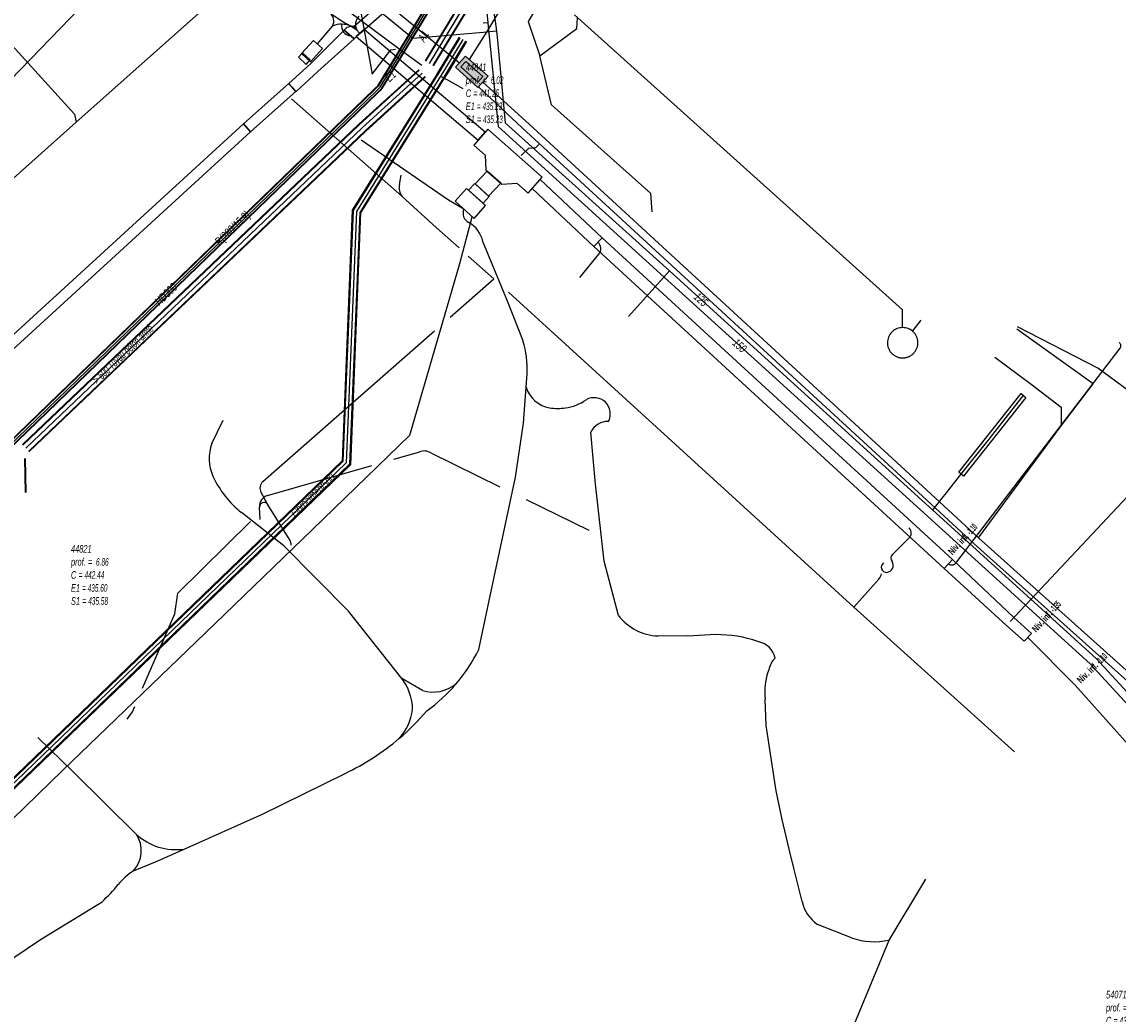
# Model space of a CAD drawing. Header units: metres. Extents: x 2695563 to 2696938, y 1260544 to 1262032.
# Tile 156 of 256: x 2696068 to 2696141, y 1261441 to 1261507. Entities that reach past the tile are written whole.
import ezdxf

# ---------------------------------------------------------------- set-up
doc = ezdxf.new("R2010")
doc.units = ezdxf.units.M
doc.header["$LTSCALE"] = 100
for name, pattern in [('AUSGEZOGEN', [0]), ('STRICHLINIE2_S3', [0.25, 0.15, -0.1]), ('VERDECKT2_S2', [0.18, 0.1, -0.08])]:
    doc.linetypes.add(name, pattern=pattern)
for name, color, linetype in [('Eau portable_Cadastre des conduites_Conduite', 171, 'AUSGEZOGEN'), ('Eau potable_Cadastre des conduites_Conduite_Texte', 171, 'AUSGEZOGEN'), ('Eau potable_Cadastre des conduites_Tube de protection', 171, 'AUSGEZOGEN'), ('EU_Cadastre des conduites', 24, 'AUSGEZOGEN'), ('EU_Cadastre des conduites – Texte', 7, 'AUSGEZOGEN'), ('EU_Cadastre des conduites_Regard normalisé – Texte', 24, 'AUSGEZOGEN'), ('EU_Cadastre des conduites_Regard – Polygone de détail', 24, 'AUSGEZOGEN'), ('EU_Cadastre des conduites_Texte entrée-sortie', 24, 'AUSGEZOGEN'), ('Gaz_Cadastre des conduites_Conduite', 32, 'AUSGEZOGEN'), ('Gaz_Cadastre des conduites_Conduite_Texte', 32, 'AUSGEZOGEN'), ('Réseau électrique_Cadastre des conduite_Bord du tracé', 1, 'AUSGEZOGEN'), ('Réseau électrique_Cadastre des conduite_Tronçon de tracé', 1, 'AUSGEZOGEN'), ('Réseau électrique_Cadastre des conduites_Ouvrage_Surface-Ligne-Point', 1, 'AUSGEZOGEN'), ('Réseau électrique_Point altimétrique_Texte', 7, 'AUSGEZOGEN'), ('Télécommunications_SW_Cadastre des conduites_Bord du tracé', 94, 'AUSGEZOGEN'), ('Télécommunications_SW_Cadastre des conduites_Ouvrage', 94, 'AUSGEZOGEN')]:
    doc.layers.add(name, color=color, linetype=linetype)
doc.styles.add('ARIAL', font='arial.ttf')
doc.styles.add('ARIALNARROW', font='ARIALN.TTF')
pattern_1 = [(0, (2699905, 1265050), (2025, 2025), [2025, -2025]), (90, (2699905, 1265050), (-2025, 2025), [2025, -2025])]
pattern_2 = [(0, (2703955, 1269100), (4050, 4050), [4050, -4050]), (90, (2703955, 1269100), (-4050, 4050), [4050, -4050])]
pattern_3 = [(0, (2708005, 1273150), (6075, 6075), [6075, -6075]), (90, (2708005, 1273150), (-6075, 6075), [6075, -6075])]

# ---------------------------------------------------------------- blocks, each defined once
blk = doc.blocks.new('COMPLEXOBJECT_1517')
at = {"layer": 'EU_Cadastre des conduites_Regard – Polygone de détail', "color": 24, "linetype": 'STRICHLINIE2_S3', "transparency": 33554687}
for centre, radius, start, end in [((6125.672, 11485.775), 0.999, 89.57748, 174.34), ((6125.696, 11485.772), 1.001, 1.98627, 90.96022), ((6125.674, 11485.774), 1.001, 174.3152, 270.28919), ((6125.695, 11485.774), 1.001, 269.07782, 1.87196)]:
    blk.add_arc(centre, radius, start, end, dxfattribs=at)
blk = doc.blocks.new('COMPLEXOBJECT_1798')
at = {"layer": 'Réseau électrique_Cadastre des conduite_Bord du tracé', "color": 1, "linetype": 'AUSGEZOGEN', "transparency": 33554687}
for p, q in [((6093.307, 11509.899), (6092.797, 11510.214)), ((6089.759, 11506.248), (6092.091, 11508.3))]:
    blk.add_line(p, q, dxfattribs=at)
blk.add_lwpolyline([(6091.65, 11508.711), (6089.362, 11506.698), (6089.759, 11506.248)], dxfattribs=at)
for centre, radius, start, end in [((6088.494, 11512.309), 4.786, 311.25859, 334.04398), ((6088.678, 11512.157), 5.15, 311.50105, 333.99477)]:
    blk.add_arc(centre, radius, start, end, dxfattribs=at)
blk = doc.blocks.new('COMPLEXOBJECT_2245')
at = {"layer": 'Réseau électrique_Cadastre des conduite_Tronçon de tracé', "color": 1, "linetype": 'AUSGEZOGEN', "transparency": 33554687}
blk.add_line((6104.327, 11490.102), (6105.571, 11491.628), dxfattribs=at)
blk.add_arc((6105.117, 11492.005), 0.59, 320.26805, 47.08742, dxfattribs=at)
blk = doc.blocks.new('COMPLEXOBJECT_2246')
at = {"layer": 'Réseau électrique_Cadastre des conduite_Tronçon de tracé', "color": 1, "linetype": 'AUSGEZOGEN', "transparency": 33554687}
blk.add_line((6129.262, 11471.272), (6140.081, 11485.41), dxfattribs=at)
for centre, radius, start, end in [((6139.871, 11485.561), 0.259, 324.24692, 58.01634), ((6128.925, 11471.437), 0.375, 234.98047, 333.8722)]:
    blk.add_arc(centre, radius, start, end, dxfattribs=at)
blk = doc.blocks.new('COMPLEXOBJECT_2354')
at = {"layer": 'Réseau électrique_Cadastre des conduite_Tronçon de tracé', "color": 1, "linetype": 'AUSGEZOGEN', "transparency": 33554687}
blk.add_line((6085.143, 11472.678), (6083.651, 11475.089), dxfattribs=at)
blk.add_arc((6084.685, 11472.401), 0.535, 357.97505, 31.18788, dxfattribs=at)
blk = doc.blocks.new('COMPLEXOBJECT_2355')
at = {"layer": 'Réseau électrique_Cadastre des conduite_Tronçon de tracé', "color": 1, "linetype": 'AUSGEZOGEN', "transparency": 33554687}
for p, q in [((6083.344, 11476.597), (6094.703, 11486.566)), ((6083.651, 11475.089), (6083.229, 11475.857))]:
    blk.add_line(p, q, dxfattribs=at)
blk.add_arc((6083.789, 11476.149), 0.632, 134.80344, 207.52973, dxfattribs=at)
blk = doc.blocks.new('COMPLEXOBJECT_2356')
at = {"layer": 'Réseau électrique_Cadastre des conduite_Tronçon de tracé', "color": 1, "linetype": 'AUSGEZOGEN', "transparency": 33554687}
blk.add_line((6083.66, 11475.649), (6090.562, 11477.64), dxfattribs=at)
blk.add_arc((6083.844, 11474.95), 0.723, 104.76133, 184.3216, dxfattribs=at)
blk = doc.blocks.new('COMPLEXOBJECT_2357')
at = {"layer": 'Réseau électrique_Cadastre des conduite_Tronçon de tracé', "color": 1, "linetype": 'AUSGEZOGEN', "transparency": 33554687}
blk.add_line((6094.467, 11478.474), (6099.038, 11476.243), dxfattribs=at)
blk.add_arc((6094.016, 11477.769), 0.837, 57.40541, 110.27076, dxfattribs=at)
blk = doc.blocks.new('COMPLEXOBJECT_2364')
at = {"layer": 'Réseau électrique_Cadastre des conduite_Tronçon de tracé', "color": 1, "linetype": 'AUSGEZOGEN', "transparency": 33554687}
blk.add_line((6122.442, 11468.259), (6124.104, 11470.119), dxfattribs=at)
blk.add_arc((6123.435, 11470.693), 0.881, 319.34643, 345.60312, dxfattribs=at)
blk = doc.blocks.new('COMPLEXOBJECT_2365')
at = {"layer": 'Réseau électrique_Cadastre des conduite_Tronçon de tracé', "color": 1, "linetype": 'AUSGEZOGEN', "transparency": 33554687}
blk.add_line((6092.388, 11496.251), (6092.49, 11496.857), dxfattribs=at)
blk.add_arc((6093.288, 11496.042), 0.924, 166.95363, 219.09908, dxfattribs=at)
blk = doc.blocks.new('COMPLEXOBJECT_2610')
at = {"layer": 'Réseau électrique_Cadastre des conduite_Tronçon de tracé', "color": 1, "linetype": 'AUSGEZOGEN', "transparency": 33554687}
blk.add_lwpolyline([(6064.334, 11443.374), (6068.642, 11446.271), (6072.703, 11448.765)], dxfattribs=at)
for centre, radius, start, end in [((6077.207, 11447.145), 4.398, 123.36934, 141.31289), ((6065.078, 11457.071), 11.275, 312.55314, 320.46721)]:
    blk.add_arc(centre, radius, start, end, dxfattribs=at)
blk = doc.blocks.new('COMPLEXOBJECT_2611')
at = {"layer": 'Réseau électrique_Cadastre des conduite_Tronçon de tracé', "color": 1, "linetype": 'AUSGEZOGEN', "transparency": 33554687}
blk.add_lwpolyline([(6078.135, 11452.253), (6083.367, 11454.581), (6088.794, 11457.26)], dxfattribs=at)
blk.add_arc((6081.618, 11472.23), 16.602, 295.61149, 310.28442, dxfattribs=at)
blk = doc.blocks.new('COMPLEXOBJECT_2612')
at = {"layer": 'Réseau électrique_Cadastre des conduite_Tronçon de tracé', "color": 1, "linetype": 'AUSGEZOGEN', "transparency": 33554687}
for centre, radius, start, end in [((6087.697, 11470.36), 11.072, 305.97609, 319.57119), ((6081.578, 11472.283), 16.668, 310.27154, 319.23051)]:
    blk.add_arc(centre, radius, start, end, dxfattribs=at)
blk = doc.blocks.new('COMPLEXOBJECT_2613')
at = {"layer": 'Réseau électrique_Cadastre des conduite_Tronçon de tracé', "color": 1, "linetype": 'AUSGEZOGEN', "transparency": 33554687}
blk.add_lwpolyline([(6097.636, 11465.471), (6098.303, 11468.598), (6100.055, 11476.867), (6100.588, 11480.458), (6100.767, 11482.829)], dxfattribs=at)
blk.add_arc((6087.633, 11470.421), 11.161, 319.5406, 333.66969, dxfattribs=at)
blk = doc.blocks.new('COMPLEXOBJECT_2614')
at = {"layer": 'Réseau électrique_Cadastre des conduite_Tronçon de tracé', "color": 1, "linetype": 'AUSGEZOGEN', "transparency": 33554687}
blk.add_line((6100.767, 11482.829), (6100.833, 11483.708), dxfattribs=at)
blk.add_lwpolyline([(6100.561, 11485.91), (6099.528, 11488.531), (6097.897, 11492.468)], dxfattribs=at)
for centre, radius, start, end in [((6097.264, 11494.334), 0.673, 155.03012, 245.03898), ((6096.148, 11492.154), 1.776, 10.17572, 62.09031), ((6094.006, 11483.983), 6.832, 357.69683, 16.38664)]:
    blk.add_arc(centre, radius, start, end, dxfattribs=at)
blk = doc.blocks.new('COMPLEXOBJECT_2622')
at = {"layer": 'Réseau électrique_Cadastre des conduite_Tronçon de tracé', "color": 1, "linetype": 'AUSGEZOGEN', "transparency": 33554687}
for centre, radius, start, end in [((6089.667, 11461.403), 3.59, 1.32157, 36.71081), ((6089.852, 11461.916), 3.431, 316.77364, 352.80112)]:
    blk.add_arc(centre, radius, start, end, dxfattribs=at)
blk = doc.blocks.new('COMPLEXOBJECT_2623')
at = {"layer": 'Réseau électrique_Cadastre des conduite_Tronçon de tracé', "color": 1, "linetype": 'AUSGEZOGEN', "transparency": 33554687}
blk.add_line((6079.971, 11479.095), (6080.728, 11480.652), dxfattribs=at)
blk.add_lwpolyline([(6092.545, 11463.549), (6089.003, 11467.992), (6084.736, 11472.32), (6081.932, 11474.524)], dxfattribs=at)
for centre, radius, start, end in [((6082.729, 11478.101), 2.932, 160.18987, 203.46776), ((6086.227, 11479.844), 6.837, 205.18681, 231.08143)]:
    blk.add_arc(centre, radius, start, end, dxfattribs=at)
blk = doc.blocks.new('COMPLEXOBJECT_2637')
at = {"layer": 'Réseau électrique_Cadastre des conduite_Tronçon de tracé', "color": 1, "linetype": 'AUSGEZOGEN', "transparency": 33554687}
blk.add_line((6122.302, 11446.37), (6120.041, 11447.258), dxfattribs=at)
blk.add_lwpolyline([(6119.027, 11448.77), (6118.487, 11450.994), (6118.169, 11452.235), (6117.707, 11454.213), (6117.305, 11456.107), (6116.657, 11460.435), (6116.577, 11462.17)], dxfattribs=at)
for centre, radius, start, end in [((6118.324, 11463.792), 1.539, 134.23773, 167.51417), ((6121.243, 11462.58), 4.684, 160.74649, 185.02512), ((6121.533, 11449.354), 2.573, 193.12677, 234.5676), ((6123.802, 11450.689), 4.572, 250.84956, 282.36333)]:
    blk.add_arc(centre, radius, start, end, dxfattribs=at)
blk = doc.blocks.new('COMPLEXOBJECT_2638')
at = {"layer": 'Réseau électrique_Cadastre des conduite_Tronçon de tracé', "color": 1, "linetype": 'AUSGEZOGEN', "transparency": 33554687}
blk.add_lwpolyline([(6119.562, 11432.772), (6120.006, 11434.75), (6121.861, 11439.141), (6124.781, 11446.223)], dxfattribs=at)
blk.add_arc((6121.53, 11432.147), 2.065, 162.3897, 202.32468, dxfattribs=at)
blk = doc.blocks.new('COMPLEXOBJECT_2643')
at = {"layer": 'Réseau électrique_Cadastre des conduite_Tronçon de tracé', "color": 1, "linetype": 'AUSGEZOGEN', "transparency": 33554687}
for centre, radius, start, end in [((6113.39, 11458.22), 8.228, 70.76648, 90.44953), ((6115.87, 11464.595), 1.412, 12.24471, 80.61438)]:
    blk.add_arc(centre, radius, start, end, dxfattribs=at)
blk = doc.blocks.new('COMPLEXOBJECT_2644')
at = {"layer": 'Réseau électrique_Cadastre des conduite_Tronçon de tracé', "color": 1, "linetype": 'AUSGEZOGEN', "transparency": 33554687}
blk.add_line((6111.442, 11466.339), (6109.501, 11466.362), dxfattribs=at)
blk.add_lwpolyline([(6106.88, 11467.715), (6105.934, 11471.305), (6105.364, 11476.411), (6105.056, 11479.857)], dxfattribs=at)
for centre, radius, start, end in [((6106.171, 11479.325), 1.235, 88.2427, 154.49977), ((6109.614, 11469.797), 3.437, 217.28412, 268.10894)]:
    blk.add_arc(centre, radius, start, end, dxfattribs=at)
blk = doc.blocks.new('COMPLEXOBJECT_2645')
at = {"layer": 'Réseau électrique_Cadastre des conduite_Tronçon de tracé', "color": 1, "linetype": 'AUSGEZOGEN', "transparency": 33554687}
for centre, radius, start, end in [((6102.806, 11485.984), 4.557, 263.86094, 277.01714), ((6102.967, 11484.507), 3.072, 277.40418, 305.29319)]:
    blk.add_arc(centre, radius, start, end, dxfattribs=at)
blk = doc.blocks.new('COMPLEXOBJECT_2714')
at = {"layer": 'Réseau électrique_Cadastre des conduite_Tronçon de tracé', "color": 1, "linetype": 'AUSGEZOGEN', "transparency": 33554687}
blk.add_line((6125, 11471.755), (6126.089, 11472.828), dxfattribs=at)
for centre, radius, start, end in [((6125.787, 11473.183), 0.466, 310.33081, 44.28852), ((6125.28, 11471.508), 0.373, 138.57661, 216.53972), ((6124.595, 11471.032), 0.462, 275.51573, 33.42683)]:
    blk.add_arc(centre, radius, start, end, dxfattribs=at)

msp = doc.modelspace()

# ---------------------------------------------------------------- hatches: boundary and pattern name
at = {"layer": 'Réseau électrique_Cadastre des conduite_Bord du tracé', "lineweight": 18, "transparency": 33554687}
h = msp.add_hatch(dxfattribs=at)
h.set_pattern_fill('MUSTER', color=1, scale=6075, style=0, pattern_type=2)
h.set_pattern_definition(pattern_3)
h.paths.add_polyline_path([(2696090.729, 1261506.058), (2696093.061, 1261508.11), (2696093.11, 1261508.154), (2696093.158, 1261508.198), (2696093.205, 1261508.242), (2696093.252, 1261508.288), (2696093.298, 1261508.334), (2696093.344, 1261508.38), (2696093.389, 1261508.427), (2696093.434, 1261508.475), (2696093.478, 1261508.523), (2696093.521, 1261508.572), (2696093.564, 1261508.621), (2696093.606, 1261508.671), (2696093.647, 1261508.721), (2696093.688, 1261508.772), (2696093.728, 1261508.824), (2696093.767, 1261508.876), (2696093.806, 1261508.928), (2696093.844, 1261508.981), (2696093.882, 1261509.034), (2696093.919, 1261509.088), (2696093.955, 1261509.142), (2696093.99, 1261509.197), (2696094.025, 1261509.252), (2696094.059, 1261509.308), (2696094.092, 1261509.364), (2696094.125, 1261509.421), (2696094.157, 1261509.478), (2696094.188, 1261509.535), (2696094.218, 1261509.593), (2696094.248, 1261509.651), (2696094.277, 1261509.709), (2696093.767, 1261510.024), (2696093.74, 1261509.969), (2696093.712, 1261509.914), (2696093.683, 1261509.86), (2696093.654, 1261509.806), (2696093.624, 1261509.752), (2696093.593, 1261509.699), (2696093.562, 1261509.647), (2696093.53, 1261509.594), (2696093.497, 1261509.542), (2696093.464, 1261509.491), (2696093.43, 1261509.44), (2696093.395, 1261509.389), (2696093.36, 1261509.339), (2696093.324, 1261509.289), (2696093.287, 1261509.24), (2696093.25, 1261509.191), (2696093.212, 1261509.143), (2696093.173, 1261509.095), (2696093.134, 1261509.047), (2696093.095, 1261509.001), (2696093.054, 1261508.954), (2696093.013, 1261508.909), (2696092.972, 1261508.863), (2696092.93, 1261508.819), (2696092.887, 1261508.774), (2696092.844, 1261508.731), (2696092.8, 1261508.688), (2696092.756, 1261508.645), (2696092.711, 1261508.603), (2696092.666, 1261508.562), (2696092.62, 1261508.521), (2696090.332, 1261506.508)], flags=0)
h = msp.add_hatch(dxfattribs=at)
h.set_pattern_fill('MUSTER', color=1, scale=6075, style=0, pattern_type=2)
h.set_pattern_definition(pattern_3)
h.paths.add_polyline_path([(2696090.349, 1261505.713), (2696090.729, 1261506.058), (2696090.296, 1261506.549), (2696089.865, 1261506.458), (2696089.695, 1261506.288)], flags=0)
h = msp.add_hatch(dxfattribs=at)
h.set_pattern_fill('MUSTER', color=1, scale=6075, style=0, pattern_type=2)
h.set_pattern_definition(pattern_3)
h.paths.add_polyline_path([(2696086.514, 1261502.217), (2696087.948, 1261503.532), (2696090.349, 1261505.713), (2696089.695, 1261506.288), (2696087.469, 1261504.055), (2696086.034, 1261502.741)], flags=0)
h = msp.add_hatch(dxfattribs=at)
h.set_pattern_fill('MUSTER', color=1, scale=6075, style=0, pattern_type=2)
h.set_pattern_definition(pattern_3)
h.paths.add_polyline_path([(2696091.027, 1261506.321), (2696090.5, 1261505.85), (2696098.563, 1261499.002), (2696099.027, 1261499.526)], flags=0)
h = msp.add_hatch(dxfattribs=at)
h.set_pattern_fill('MUSTER', color=1, scale=6075, style=0, pattern_type=2)
h.set_pattern_definition(pattern_3)
h.paths.add_polyline_path([(2696083.503, 1261499.545), (2696085.724, 1261501.524), (2696086.508, 1261502.212), (2696086.04, 1261502.746), (2696085.253, 1261502.056), (2696083.031, 1261500.075)], flags=0)
h = msp.add_hatch(dxfattribs=at)
h.set_pattern_fill('MUSTER', color=1, scale=6075, style=0, pattern_type=2)
h.set_pattern_definition(pattern_3)
h.paths.add_polyline_path([(2696002.23, 1261425.216), (2696004.341, 1261427.12), (2696021.224, 1261442.592), (2696026.008, 1261446.961), (2696031.815, 1261452.291), (2696041.455, 1261461.038), (2696043.622, 1261463.01), (2696045.931, 1261465.133), (2696083.506, 1261499.548), (2696083.027, 1261500.072), (2696045.451, 1261465.656), (2696043.143, 1261463.534), (2696040.978, 1261461.563), (2696031.336, 1261452.815), (2696025.528, 1261447.485), (2696020.745, 1261443.116), (2696003.858, 1261427.64), (2696001.759, 1261425.726)], flags=0)
h = msp.add_hatch(dxfattribs=at)
h.set_pattern_fill('MUSTER', color=1, scale=6075, style=0, pattern_type=2)
h.set_pattern_definition(pattern_3)
h.paths.add_polyline_path([(2696099.253, 1261495.298), (2696100.053, 1261496.158), (2696099.154, 1261496.953), (2696098.366, 1261496.094)], flags=0)
h = msp.add_hatch(dxfattribs=at)
h.set_pattern_fill('MUSTER', color=1, scale=6075, style=0, pattern_type=2)
h.set_pattern_definition(pattern_3)
h.paths.add_polyline_path([(2696106.762, 1261492.539), (2696102.658, 1261496.386), (2696102.128, 1261495.787), (2696106.215, 1261491.955)], flags=0)
h = msp.add_hatch(dxfattribs=at)
h.set_pattern_fill('MUSTER', color=1, scale=6075, style=0, pattern_type=2)
h.set_pattern_definition(pattern_3)
h.paths.add_polyline_path([(2696129.951, 1261471.235), (2696106.761, 1261492.54), (2696106.216, 1261491.954), (2696129.409, 1261470.646)], flags=0)
h = msp.add_hatch(dxfattribs=at)
h.set_pattern_fill('MUSTER', color=1, scale=6075, style=0, pattern_type=2)
h.set_pattern_definition(pattern_3)
h.paths.add_polyline_path([(2696135.169, 1261466.335), (2696133.999, 1261467.387), (2696129.951, 1261471.235), (2696129.409, 1261470.646), (2696133.526, 1261466.871), (2696134.701, 1261465.815)], flags=0)
at = {"layer": 'Réseau électrique_Cadastre des conduites_Ouvrage_Surface-Ligne-Point', "lineweight": 18, "transparency": 33554687}
h = msp.add_hatch(dxfattribs=at)
h.set_pattern_fill('MUSTER', color=1, scale=4050, style=0, pattern_type=2)
h.set_pattern_definition(pattern_2)
h.paths.add_polyline_path([(2696086.883, 1261504.731), (2696087.478, 1261504.189), (2696088.271, 1261505.061), (2696087.674, 1261505.59)], flags=0)
h = msp.add_hatch(dxfattribs=at)
h.set_pattern_fill('MUSTER', color=1, scale=2025, style=0, pattern_type=2)
h.set_pattern_definition(pattern_1)
h.paths.add_polyline_path([(2696086.942, 1261504.78), (2696086.672, 1261504.488), (2696087.184, 1261504.014), (2696087.454, 1261504.305)], flags=0)
h = msp.add_hatch(dxfattribs=at)
h.set_pattern_fill('MUSTER', color=1, scale=4050, style=0, pattern_type=2)
h.set_pattern_definition(pattern_2)
h.paths.add_polyline_path([(2696101.865, 1261495.49), (2696102.792, 1261496.538), (2696099.197, 1261499.719), (2696098.27, 1261498.67), (2696099.019, 1261498.008), (2696099.079, 1261497.02), (2696100.128, 1261496.092), (2696101.116, 1261496.152)], flags=0)
h = msp.add_hatch(dxfattribs=at)
h.set_pattern_fill('MUSTER', color=1, scale=4050, style=0, pattern_type=2)
h.set_pattern_definition(pattern_2)
h.paths.add_polyline_path([(2696097.048, 1261494.952), (2696098.302, 1261493.812), (2696099.057, 1261494.663), (2696097.801, 1261495.79)], flags=0)
h = msp.add_hatch(dxfattribs=at)
h.set_pattern_fill('MUSTER', color=1, scale=2025, style=0, pattern_type=2)
h.set_pattern_definition(pattern_1)
h.paths.add_polyline_path([(2696098.884, 1261494.818), (2696099.292, 1261495.264), (2696098.337, 1261496.12), (2696097.929, 1261495.675)], flags=0)
at = {"layer": 'Télécommunications_SW_Cadastre des conduites_Ouvrage', "transparency": 33554687}
for points in [[(2696098.551, 1261502.485), (2696099.219, 1261503.229), (2696097.731, 1261504.565), (2696097.062, 1261503.821)], [(2696098.532, 1261502.838), (2696098.866, 1261503.21), (2696097.75, 1261504.212), (2696097.416, 1261503.84)]]:
    msp.add_hatch(color=7, dxfattribs=at).paths.add_polyline_path(points)

# ---------------------------------------------------------------- linework, layer by layer
at = {"layer": 'Eau portable_Cadastre des conduites_Conduite', "linetype": 'AUSGEZOGEN', "transparency": 33554687}
for p, q in [((2696097.305, 1261505.81), (2696096.088, 1261503.798)), ((2696097.332, 1261505.793), (2696096.115, 1261503.781)), ((2696097.359, 1261505.777), (2696096.142, 1261503.765)), ((2696097.733, 1261505.551), (2696096.516, 1261503.539)), ((2696097.76, 1261505.535), (2696096.543, 1261503.523)), ((2696097.787, 1261505.518), (2696096.57, 1261503.506)), ((2696096.088, 1261503.798), (2696095.839, 1261503.385)), ((2696096.115, 1261503.781), (2696095.866, 1261503.369)), ((2696096.142, 1261503.765), (2696095.893, 1261503.353)), ((2696095.841, 1261503.388), (2696090.232, 1261494.366)), ((2696095.868, 1261503.372), (2696090.263, 1261494.356)), ((2696095.894, 1261503.355), (2696090.294, 1261494.347)), ((2696096.266, 1261503.125), (2696090.726, 1261494.213)), ((2696096.292, 1261503.108), (2696090.757, 1261494.204)), ((2696096.319, 1261503.092), (2696090.788, 1261494.194)), ((2696096.516, 1261503.539), (2696096.267, 1261503.127)), ((2696096.543, 1261503.523), (2696096.294, 1261503.111)), ((2696096.57, 1261503.506), (2696096.321, 1261503.095)), ((2696090.232, 1261494.366), (2696089.554, 1261477.754)), ((2696090.263, 1261494.356), (2696089.584, 1261477.74)), ((2696090.294, 1261494.347), (2696089.615, 1261477.727)), ((2696090.726, 1261494.213), (2696090.045, 1261477.533)), ((2696090.757, 1261494.204), (2696090.076, 1261477.52)), ((2696090.788, 1261494.194), (2696090.106, 1261477.506)), ((2696089.554, 1261477.754), (2696053.87, 1261443.355)), ((2696089.584, 1261477.74), (2696053.884, 1261443.325)), ((2696089.615, 1261477.727), (2696053.897, 1261443.294)), ((2696090.045, 1261477.533), (2696054.083, 1261442.866)), ((2696090.076, 1261477.52), (2696054.096, 1261442.835)), ((2696090.106, 1261477.506), (2696054.11, 1261442.805))]:
    msp.add_line(p, q, dxfattribs=at)
at = {"layer": 'Eau portable_Cadastre des conduites_Conduite', "color": 255, "linetype": 'AUSGEZOGEN', "transparency": 33554687}
for p, q in [((2696097.546, 1261505.664), (2696096.329, 1261503.652)), ((2696096.329, 1261503.652), (2696096.08, 1261503.24)), ((2696096.08, 1261503.24), (2696090.51, 1261494.28)), ((2696090.51, 1261494.28), (2696089.83, 1261477.63)), ((2696089.83, 1261477.63), (2696053.99, 1261443.08))]:
    msp.add_line(p, q, dxfattribs=at)
at = {"layer": 'Eau portable_Cadastre des conduites_Conduite', "color": 7, "linetype": 'AUSGEZOGEN', "transparency": 33554687}
msp.add_line((2696111.227, 1261490.342), (2696108.507, 1261487.328), dxfattribs=at)
for points in [[(2696080.765, 1261516.776), (2696079.816, 1261515.614), (2696079.449, 1261515.234), (2696057.087, 1261492.123)], [(2696099.787, 1261506.201), (2696098.91, 1261506.127), (2696094.242, 1261505.733), (2696080.765, 1261516.776)], [(2696101.11, 1261510.299), (2696100.936, 1261510.007), (2696099.567, 1261507.703), (2696099.687, 1261506.882), (2696099.787, 1261506.201)], [(2696099.787, 1261506.201), (2696099.843, 1261505.604), (2696100.357, 1261500.149), (2696111.227, 1261490.342), (2696128.648, 1261474.504)], [(2696096.08, 1261503.24), (2696096.533, 1261502.987), (2696096.885, 1261502.791), (2696097.55, 1261502.42)], [(2696132.279, 1261479.094), (2696133.257, 1261480.33), (2696134.548, 1261481.961), (2696134.65, 1261482.09)], [(2696128.648, 1261474.504), (2696128.827, 1261474.731), (2696128.951, 1261474.887), (2696129.267, 1261475.286), (2696129.554, 1261475.649), (2696130.42, 1261476.744), (2696130.527, 1261476.88), (2696130.684, 1261477.078), (2696132.279, 1261479.094)], [(2696128.648, 1261474.504), (2696139.45, 1261464.684), (2696151.45, 1261451.641), (2696149.187, 1261449.54), (2696151.503, 1261446.818), (2696152.96, 1261445.296), (2696153.299, 1261444.942)]]:
    msp.add_lwpolyline(points, dxfattribs=at)
at = {"layer": 'Eau potable_Cadastre des conduites_Tube de protection', "color": 7, "linetype": 'VERDECKT2_S2', "transparency": 33554687}
msp.add_lwpolyline([(2696130.684, 1261476.756), (2696130.371, 1261477.004), (2696134.493, 1261482.214), (2696134.807, 1261481.966), (2696130.684, 1261476.756)], close=True, dxfattribs=at)
at = {"layer": 'EU_Cadastre des conduites', "linetype": 'AUSGEZOGEN', "transparency": 33554687}
for p, q in [((2696095.069, 1261504.247), (2696107.958, 1261525.496)), ((2696095.086, 1261504.237), (2696107.975, 1261525.485)), ((2696095.104, 1261504.226), (2696107.993, 1261525.475)), ((2696095.582, 1261503.936), (2696108.471, 1261525.185)), ((2696095.6, 1261503.925), (2696108.489, 1261525.175)), ((2696095.617, 1261503.915), (2696108.506, 1261525.164)), ((2696090.672, 1261500.044), (2696094.638, 1261503.659)), ((2696090.685, 1261500.03), (2696094.652, 1261503.644)), ((2696090.699, 1261500.015), (2696094.666, 1261503.629)), ((2696091.081, 1261499.605), (2696095.042, 1261503.215)), ((2696091.095, 1261499.59), (2696095.056, 1261503.2)), ((2696091.108, 1261499.576), (2696095.07, 1261503.185)), ((2696068.409, 1261478.837), (2696090.672, 1261500.044)), ((2696068.423, 1261478.822), (2696090.685, 1261500.03)), ((2696068.437, 1261478.807), (2696090.699, 1261500.015)), ((2696068.823, 1261478.403), (2696091.081, 1261499.605)), ((2696068.837, 1261478.388), (2696091.095, 1261499.59)), ((2696068.851, 1261478.373), (2696091.108, 1261499.576)), ((2696068.618, 1261475.667), (2696068.569, 1261477.929)), ((2696068.638, 1261475.667), (2696068.589, 1261477.929)), ((2696068.658, 1261475.668), (2696068.609, 1261477.93))]:
    msp.add_line(p, q, dxfattribs=at)
at = {"layer": 'EU_Cadastre des conduites', "color": 255, "transparency": 33554687}
for p, q in [((2696095.343, 1261504.081), (2696108.232, 1261525.33)), ((2696090.89, 1261499.81), (2696094.854, 1261503.422)), ((2696068.63, 1261478.605), (2696090.89, 1261499.81))]:
    msp.add_line(p, q, dxfattribs=at)
at = {"layer": 'EU_Cadastre des conduites', "color": 24, "linetype": 'AUSGEZOGEN', "transparency": 33554687}
for p, q in [((2696090.12, 1261511.24), (2696091.55, 1261503.36)), ((2696081.649, 1261508.802), (2696071.957, 1261500.195)), ((2696071.957, 1261500.195), (2696057.033, 1261486.857)), ((2696127.864, 1261487.076), (2696127.311, 1261486.371))]:
    msp.add_line(p, q, dxfattribs=at)
for points in [[(2696117.41, 1261532.582), (2696101.875, 1261506.852), (2696102.648, 1261504.588)], [(2696056.32, 1261517.83), (2696071.855, 1261500.723), (2696071.957, 1261500.195)], [(2696077.582, 1261516.777), (2696093.315, 1261505.064), (2696094.831, 1261503.956)], [(2696126.649, 1261486.583), (2696126.642, 1261487.754), (2696104.94, 1261507.295)], [(2696102.655, 1261504.588), (2696105.089, 1261506.398), (2696105.139, 1261507.096)], [(2696091.55, 1261503.36), (2696092.781, 1261504.982), (2696093.1, 1261505.03)], [(2696110.088, 1261494.246), (2696109.996, 1261495.468), (2696103.425, 1261501.324), (2696102.648, 1261504.588)]]:
    msp.add_lwpolyline(points, dxfattribs=at)
at = {"layer": 'Gaz_Cadastre des conduites_Conduite', "linetype": 'AUSGEZOGEN', "transparency": 33554687}
for p, q in [((2696091.926, 1261502.587), (2696095.646, 1261508.727)), ((2696091.942, 1261502.578), (2696095.662, 1261508.718)), ((2696091.958, 1261502.568), (2696095.678, 1261508.708)), ((2696092.182, 1261502.432), (2696095.902, 1261508.572)), ((2696092.198, 1261502.422), (2696095.918, 1261508.562)), ((2696092.214, 1261502.413), (2696095.934, 1261508.553)), ((2696091.689, 1261502.365), (2696017.863, 1261430.991)), ((2696091.702, 1261502.352), (2696017.876, 1261430.978)), ((2696091.715, 1261502.338), (2696017.889, 1261430.964)), ((2696091.953, 1261502.621), (2696091.689, 1261502.365)), ((2696091.966, 1261502.608), (2696091.702, 1261502.352)), ((2696091.979, 1261502.594), (2696091.715, 1261502.338)), ((2696092.161, 1261502.406), (2696091.897, 1261502.15)), ((2696092.174, 1261502.392), (2696091.91, 1261502.136)), ((2696092.187, 1261502.379), (2696091.923, 1261502.123)), ((2696091.897, 1261502.15), (2696018.071, 1261430.776)), ((2696091.91, 1261502.136), (2696018.084, 1261430.762)), ((2696091.923, 1261502.123), (2696018.097, 1261430.749))]:
    msp.add_line(p, q, dxfattribs=at)
at = {"layer": 'Gaz_Cadastre des conduites_Conduite', "color": 255, "linetype": 'AUSGEZOGEN', "transparency": 33554687}
for p, q in [((2696092.07, 1261502.5), (2696095.79, 1261508.64)), ((2696091.806, 1261502.244), (2696017.98, 1261430.87)), ((2696092.07, 1261502.5), (2696091.806, 1261502.244))]:
    msp.add_line(p, q, dxfattribs=at)
at = {"layer": 'Gaz_Cadastre des conduites_Conduite', "color": 32, "linetype": 'AUSGEZOGEN', "transparency": 33554687}
msp.add_line((2696099.197, 1261506.761), (2696098.899, 1261506.733), dxfattribs=at)
for points in [[(2696099.758, 1261510.812), (2696099.58, 1261510.516), (2696098.948, 1261509.467), (2696099.197, 1261506.761)], [(2696099.197, 1261506.761), (2696099.897, 1261499.9), (2696139.066, 1261464.321), (2696150.68, 1261451.678), (2696148.393, 1261449.512), (2696150.157, 1261447.646), (2696150.427, 1261447.361)]]:
    msp.add_lwpolyline(points, dxfattribs=at)
at = {"layer": 'Réseau électrique_Cadastre des conduite_Bord du tracé', "color": 1, "linetype": 'AUSGEZOGEN', "transparency": 33554687}
for points in [[(2696090.349, 1261505.713), (2696090.729, 1261506.058), (2696090.296, 1261506.549), (2696089.865, 1261506.458), (2696089.695, 1261506.288), (2696090.349, 1261505.713)], [(2696086.514, 1261502.217), (2696087.948, 1261503.532), (2696090.349, 1261505.713), (2696089.695, 1261506.288), (2696087.469, 1261504.055), (2696086.034, 1261502.741), (2696086.514, 1261502.217)], [(2696091.027, 1261506.321), (2696090.5, 1261505.85), (2696098.563, 1261499.002), (2696099.027, 1261499.526), (2696091.027, 1261506.321)], [(2696083.503, 1261499.545), (2696085.724, 1261501.524), (2696086.508, 1261502.212), (2696086.04, 1261502.746), (2696085.253, 1261502.056), (2696083.031, 1261500.075), (2696083.503, 1261499.545)], [(2696002.23, 1261425.216), (2696004.341, 1261427.12), (2696021.224, 1261442.592), (2696026.008, 1261446.961), (2696031.815, 1261452.291), (2696041.455, 1261461.038), (2696043.622, 1261463.01), (2696045.931, 1261465.133), (2696083.506, 1261499.548), (2696083.027, 1261500.072), (2696045.451, 1261465.656), (2696043.143, 1261463.534), (2696040.978, 1261461.563), (2696031.336, 1261452.815), (2696025.528, 1261447.485), (2696020.745, 1261443.116), (2696003.858, 1261427.64), (2696001.759, 1261425.726), (2696002.23, 1261425.216)], [(2696099.253, 1261495.298), (2696100.053, 1261496.158), (2696099.154, 1261496.953), (2696098.366, 1261496.094), (2696099.253, 1261495.298)], [(2696106.762, 1261492.539), (2696102.658, 1261496.386), (2696102.128, 1261495.787), (2696106.215, 1261491.955), (2696106.762, 1261492.539)], [(2696129.951, 1261471.235), (2696106.761, 1261492.54), (2696106.216, 1261491.954), (2696129.409, 1261470.646), (2696129.951, 1261471.235)], [(2696135.169, 1261466.335), (2696133.999, 1261467.387), (2696129.951, 1261471.235), (2696129.409, 1261470.646), (2696133.526, 1261466.871), (2696134.701, 1261465.815), (2696135.169, 1261466.335)]]:
    msp.add_lwpolyline(points, close=True, dxfattribs=at)
at = {"layer": 'Réseau électrique_Cadastre des conduite_Tronçon de tracé', "color": 1, "linetype": 'AUSGEZOGEN', "transparency": 33554687}
for p, q in [((2696087.922, 1261505.37), (2696088.923, 1261506.549)), ((2696090.53, 1261506.283), (2696090.091, 1261506.566)), ((2696092.979, 1261477.868), (2696094.696, 1261478.364)), ((2696084.142, 1261473.881), (2696084.093, 1261474.705)), ((2696101.747, 1261475.204), (2696105.881, 1261473.185)), ((2696114.295, 1261466.258), (2696112.412, 1261466.149)), ((2696138.06, 1261462.92), (2696134.935, 1261466.075)), ((2696094.876, 1261462.549), (2696093.515, 1261463.359)), ((2696125.751, 1261446.033), (2696128.192, 1261450.063))]:
    msp.add_line(p, q, dxfattribs=at)
at = {"layer": 'Réseau électrique_Cadastre des conduite_Tronçon de tracé', "color": 1, "linetype": 'STRICHLINIE2_S3', "transparency": 33554687}
msp.add_line((2696133.762, 1261467.129), (2696154.206, 1261488.91), dxfattribs=at)
at = {"layer": 'Réseau électrique_Cadastre des conduite_Tronçon de tracé', "color": 1, "linetype": 'AUSGEZOGEN', "transparency": 33554687}
for points in [[(2696097.305, 1261491.856), (2696095.814, 1261493.187), (2696093.541, 1261495.27), (2696086.202, 1261501.738)], [(2696097.624, 1261494.428), (2696096.6, 1261495.023), (2696090.822, 1261498.992)], [(2696101.406, 1261497.984), (2696101.913, 1261498.473), (2696102.389, 1261498.499), (2696102.57, 1261498.702)], [(2696015.697, 1261431.442), (2696017.5, 1261432.504), (2696026.566, 1261437.039), (2696032.828, 1261440.102), (2696038.958, 1261440.367), (2696054.15, 1261440.935), (2696063.593, 1261450.015), (2696071.061, 1261457.257), (2696080.49, 1261466.352), (2696087.591, 1261473.225), (2696094.04, 1261479.458), (2696097.347, 1261490.835), (2696098.173, 1261493.929)], [(2696096.704, 1261487.28), (2696099.591, 1261489.814), (2696097.901, 1261491.324)], [(2696134.063, 1261458.499), (2696123.412, 1261468.069), (2696100.567, 1261488.923)], [(2696076.36, 1261462.708), (2696078.485, 1261467.644), (2696078.697, 1261469.003), (2696083.491, 1261473.739)], [(2696155.007, 1261444.566), (2696152.965, 1261446.223), (2696138.06, 1261462.92)], [(2696075.347, 1261460.665), (2696075.686, 1261461.143), (2696075.835, 1261461.49)], [(2696075.947, 1261453.029), (2696071.796, 1261457.143), (2696069.433, 1261459.441)], [(2696075.758, 1261450.628), (2696077.208, 1261451.211), (2696079.105, 1261452.063)]]:
    msp.add_lwpolyline(points, dxfattribs=at)
for centre, radius, start, end in [((2696088.329, 1261506.89), 0.685, 330.1383, 52.92841), ((2696096.812, 1261518.469), 13.67, 233.81511, 240.54716), ((2696089.532, 1261505.106), 1.566, 89.2548, 112.87416), ((2696090.125, 1261506.513), 0.595, 164.44752, 269.24363), ((2696089.526, 1261505.115), 1.557, 68.71376, 89.03458), ((2696091.258, 1261506.644), 0.812, 135.92735, 206.39439), ((2696103.671, 1261483.258), 2.031, 197.73175, 259.14799), ((2696106.235, 1261480.876), 1.071, 331.82371, 119.24058), ((2696084.391, 1261474.709), 0.298, 39.52481, 180.8243), ((2696125.586, 1261470.725), 0.344, 124.36165, 273.81905), ((2696095.555, 1261464.941), 2.487, 254.16203, 308.26908), ((2696074.349, 1261451.947), 1.93, 316.88873, 34.1095), ((2696078.562, 1261455.933), 3.908, 227.99672, 277.98661)]:
    msp.add_arc(centre, radius, start, end, dxfattribs=at)
at = {"layer": 'Réseau électrique_Cadastre des conduites_Ouvrage_Surface-Ligne-Point', "color": 1, "linetype": 'AUSGEZOGEN', "transparency": 33554687}
for points in [[(2696086.883, 1261504.731), (2696087.478, 1261504.189), (2696088.271, 1261505.061), (2696087.674, 1261505.59), (2696086.883, 1261504.731)], [(2696086.942, 1261504.78), (2696086.672, 1261504.488), (2696087.184, 1261504.014), (2696087.454, 1261504.305), (2696086.942, 1261504.78)], [(2696101.865, 1261495.49), (2696102.792, 1261496.538), (2696099.197, 1261499.719), (2696098.27, 1261498.67), (2696099.019, 1261498.008), (2696099.079, 1261497.02), (2696100.128, 1261496.092), (2696101.116, 1261496.152), (2696101.865, 1261495.49)], [(2696097.048, 1261494.952), (2696098.302, 1261493.812), (2696099.057, 1261494.663), (2696097.801, 1261495.79), (2696097.048, 1261494.952)], [(2696098.884, 1261494.818), (2696099.292, 1261495.264), (2696098.337, 1261496.12), (2696097.929, 1261495.675), (2696098.884, 1261494.818)]]:
    msp.add_lwpolyline(points, close=True, dxfattribs=at)
at = {"layer": 'Télécommunications_SW_Cadastre des conduites_Bord du tracé', "color": 94, "linetype": 'AUSGEZOGEN', "transparency": 33554687}
msp.add_line((2696131.68, 1261472.671), (2696137.141, 1261480.076), dxfattribs=at)
for points in [[(2696050.889, 1261542.309), (2696066.161, 1261529.632), (2696097.318, 1261504.105)], [(2696097.983, 1261504.339), (2696099.273, 1261506.377), (2696113.407, 1261529.876), (2696114.217, 1261531.241)], [(2696158.463, 1261448.166), (2696156.574, 1261449.684), (2696131.382, 1261472.27), (2696125.97, 1261477.255), (2696101.479, 1261499.81), (2696100.457, 1261500.751), (2696098.581, 1261502.519)], [(2696131.68, 1261472.671), (2696125.97, 1261477.928), (2696102.199, 1261499.81), (2696100.727, 1261501.165), (2696098.872, 1261502.843)], [(2696175.569, 1261490.721), (2696163.467, 1261499.81), (2696162.443, 1261500.579), (2696161.876, 1261499.81), (2696160.959, 1261498.567), (2696159.654, 1261496.796), (2696146.418, 1261478.849), (2696139.577, 1261483.894), (2696134.26, 1261486.634)], [(2696137.141, 1261480.076), (2696139.249, 1261482.87), (2696134.21, 1261486.49)], [(2696132.754, 1261484.638), (2696135.149, 1261482.832), (2696137.145, 1261481.326), (2696137.141, 1261480.076)], [(2696158.796, 1261448.598), (2696156.935, 1261450.03), (2696131.68, 1261472.671)]]:
    msp.add_lwpolyline(points, dxfattribs=at)
at = {"layer": 'Télécommunications_SW_Cadastre des conduites_Ouvrage', "color": 94, "transparency": 33554687}
for points in [[(2696098.551, 1261502.485), (2696099.219, 1261503.229), (2696097.731, 1261504.565), (2696097.062, 1261503.821), (2696098.551, 1261502.485)], [(2696098.532, 1261502.838), (2696098.866, 1261503.21), (2696097.75, 1261504.212), (2696097.416, 1261503.84), (2696098.532, 1261502.838)]]:
    msp.add_lwpolyline(points, close=True, dxfattribs=at)

# ---------------------------------------------------------------- block references
at = {"layer": 'EU_Cadastre des conduites_Regard – Polygone de détail', "color": 24, "linetype": 'STRICHLINIE2_S3', "lineweight": -3, "transparency": 33554687}
msp.add_blockref('COMPLEXOBJECT_1517', (2690000.97, 1249999.81), dxfattribs=at)
at = {"layer": 'Réseau électrique_Cadastre des conduite_Bord du tracé', "color": 1, "linetype": 'AUSGEZOGEN', "lineweight": -3, "transparency": 33554687}
msp.add_blockref('COMPLEXOBJECT_1798', (2690000.97, 1249999.81), dxfattribs=at)
at = {"layer": 'Réseau électrique_Cadastre des conduite_Tronçon de tracé', "color": 1, "linetype": 'AUSGEZOGEN', "lineweight": -3, "transparency": 33554687}
for name in ['COMPLEXOBJECT_2365', 'COMPLEXOBJECT_2614', 'COMPLEXOBJECT_2245', 'COMPLEXOBJECT_2355', 'COMPLEXOBJECT_2246', 'COMPLEXOBJECT_2613', 'COMPLEXOBJECT_2645', 'COMPLEXOBJECT_2623', 'COMPLEXOBJECT_2644', 'COMPLEXOBJECT_2357', 'COMPLEXOBJECT_2356', 'COMPLEXOBJECT_2354', 'COMPLEXOBJECT_2714', 'COMPLEXOBJECT_2364', 'COMPLEXOBJECT_2643', 'COMPLEXOBJECT_2637', 'COMPLEXOBJECT_2622', 'COMPLEXOBJECT_2612', 'COMPLEXOBJECT_2611', 'COMPLEXOBJECT_2610', 'COMPLEXOBJECT_2638']:
    msp.add_blockref(name, (2690000.97, 1249999.81), dxfattribs=at)

# ---------------------------------------------------------------- texts
at = {"layer": 'Eau potable_Cadastre des conduites_Conduite_Texte', "color": 7, "transparency": 33554687, "char_height": 0.55426, "attachment_point": 5, "style": 'ARIAL'}
for s, insert, width, rotation in [('\\A1;{\\fArial|i1|b0;\\H0.554263;\\W0.700000;\\C7;125}\\P', (2696113.306, 1261488.444), 1.10014, 317.7252), ('\\A1;{\\fArial|b0|i1|c0|p34;\\W0.7;Fibrociment500}', (2696087.619, 1261475.491), 1.76538, 43.9497)]:
    msp.add_mtext(s, dxfattribs=dict(at, insert=insert, width=width, rotation=rotation))
at = {"layer": 'EU_Cadastre des conduites – Texte', "color": 24, "transparency": 33554687, "insert": (2696075.111, 1261484.765), "char_height": 0.55705, "width": 6, "attachment_point": 5, "rotation": 43.821, "style": 'ARIAL'}
msp.add_mtext('\\A1;{\\fArial|b0|i1|c0|p34;\\W0.7;> \\W0.49;600 Tuyau béton armé}', dxfattribs=at)
at = {"layer": 'EU_Cadastre des conduites_Regard normalisé – Texte', "color": 24, "transparency": 33554687, "char_height": 0.50641, "attachment_point": 1, "line_spacing_factor": 1.024096, "style": 'ARIAL'}
for s, insert, width in [('\\A1;{\\fArial|b0|i1|c0|p34;\\W0.69564;44841}\\P{\\fArial|b0|i1|c0|p34;\\H0.99721x;\\W0.69564;prof. = \\W0.48695; 6.02}\\P{\\fArial|b0|i1|c0|p34;\\H0.99721x;\\W0.69564;C =\\W0.48695; 441.25}\\P{\\fArial|b0|i1|c0|p34;\\H0.99721x;\\W0.69564;E1 \\W0.48695;= 435.23}\\P{\\fArial|b0|i1|c0|p34;\\H0.99721x;\\W0.69564;S1 =\\W0.48695; 435.23}', (2696097.744, 1261504.08), 2.83926), ('\\A1;{\\fArial|b0|i1|c0|p34;\\W0.69446;44821}\\P{\\fArial|b0|i1|c0|p34;\\H0.99721x;\\W0.69446;prof. = \\W0.48612; 6.86}\\P{\\fArial|b0|i1|c0|p34;\\H0.99721x;\\W0.69446;C =\\W0.48612; 442.44}\\P{\\fArial|b0|i1|c0|p34;\\H0.99721x;\\W0.69446;E1 \\W0.48612;= 435.60}\\P{\\fArial|b0|i1|c0|p34;\\H0.99721x;\\W0.69446;S1 =\\W0.48612; 435.58}', (2696071.62, 1261472.191), 2.83444), ('\\A1;{\\fArial|b0|i1|c0|p34;\\W0.69464;54071}\\P{\\fArial|b0|i1|c0|p34;\\H0.99721x;\\W0.69464;prof. = \\W0.48625; 4.34}\\P{\\fArial|b0|i1|c0|p34;\\H0.99721x;\\W0.69464;C =\\W0.48625; 437.93}\\P{\\fArial|b0|i1|c0|p34;\\H0.99721x;\\W0.69464;E1 \\W0.48625;= 433.79}\\P{\\fArial|b0|i1|c0|p34;\\H0.99721x;\\W0.69464;E2 \\W0.48625;= 433.83}\\P{\\fArial|b0|i1|c0|p34;\\H0.99721x;\\W0.69464;S1 =\\W0.48625; 433.59}', (2696140.11, 1261442.679), 2.83518)]:
    msp.add_mtext(s, dxfattribs=dict(at, insert=insert, width=width))
at = {"layer": 'EU_Cadastre des conduites_Texte entrée-sortie', "color": 24, "transparency": 33554687, "char_height": 0.55705, "width": 0.85544, "attachment_point": 7, "style": 'ARIAL'}
for s, insert, rotation in [('\\A1;{\\fArial|i1|b0;\\H0.557054;\\W0.700000;\\C24;A1}\\P', (2696095.006, 1261505.455), 58.8051), ('\\A1;{\\fArial|i1|b0;\\H0.557054;\\W0.700000;\\C24;E1}\\P', (2696092.702, 1261502.814), 43.6095)]:
    msp.add_mtext(s, dxfattribs=dict(at, insert=insert, rotation=rotation))
at = {"layer": 'Gaz_Cadastre des conduites_Conduite_Texte', "color": 32, "transparency": 33554687, "char_height": 0.55825, "attachment_point": 5, "style": 'ARIAL'}
for s, insert, width, rotation in [('\\A1;{\\fArial|b0|i1|c0|p34;\\W0.7;R(280/15.9)}', (2696082.361, 1261493.105), 3.09245, 44.0325), ('\\A1;{\\fArial|b0|i1|c0|p34;\\W0.7;HD300}', (2696077.904, 1261488.796), 1.90938, 44.0325), ('\\A1;{\\fArial|i1|b0;\\H0.558250;\\W0.700000;\\C32;150}\\P', (2696115.862, 1261485.391), 1.10806, 317.7495)]:
    msp.add_mtext(s, dxfattribs=dict(at, insert=insert, width=width, rotation=rotation))
at = {"layer": 'Réseau électrique_Point altimétrique_Texte', "color": 1, "transparency": 33554687, "char_height": 0.45675, "width": 6, "style": 'ARIALNARROW'}
for s, insert, attachment_point, rotation in [('\\A1;{\\fArial Narrow|b1|i0|c0|p34;\\H1x;\\W0.7;Niv. inf. \\W0.49;-1.10}', (2696129.949, 1261471.497), 7, 47.4255), ('\\A1;{\\fArial Narrow|b1|i0|c0|p34;\\H1x;\\W0.7;Niv. inf. \\W0.49;-1.35}', (2696135.329, 1261466.524), 4, 48.0384), ('\\A1;{\\fArial Narrow|b1|i0|c0|p34;\\H1x;\\W0.7;Niv. inf. \\W0.49;-1.10}', (2696138.302, 1261463.16), 4, 44.7228)]:
    msp.add_mtext(s, dxfattribs=dict(at, insert=insert, attachment_point=attachment_point, rotation=rotation))

doc.saveas('drawing.dxf')
